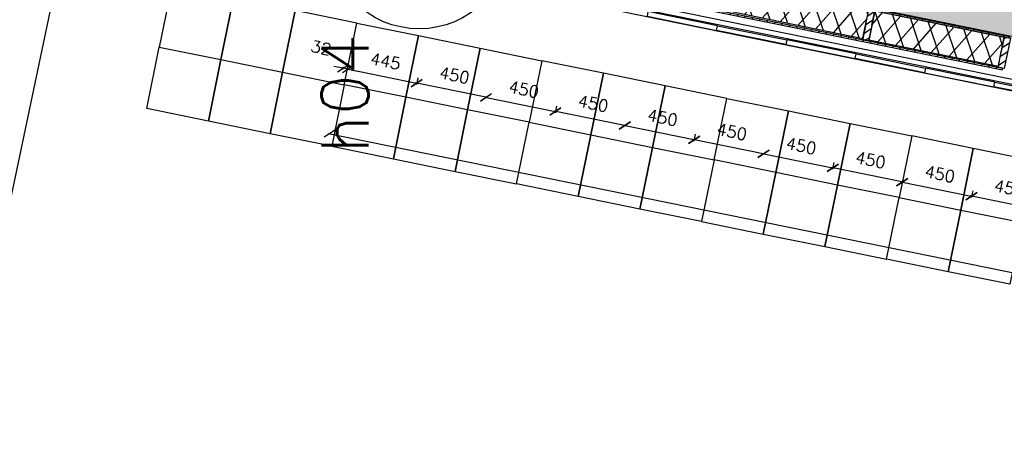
# Model space of a CAD drawing. Extents: x 7198 to 172353, y -998 to 131648.
# Tile 4 of 66: x 12633 to 18893, y 20745 to 23403. Entities that reach past the tile are written whole.
import ezdxf

# ---------------------------------------------------------------- set-up
doc = ezdxf.new("R2010")
doc.units = 0
doc.header["$LTSCALE"] = 50
doc.header["$MEASUREMENT"] = 0
doc.header["$PDSIZE"] = -1
doc.layers.get('0').update_dxf_attribs({"linetype": 'CONTINUOUS'})
doc.layers.get('DEFPOINTS').update_dxf_attribs({"linetype": 'CONTINUOUS'})
for name, color, linetype in [('_DETAILNUMMERS', 4, 'CONTINUOUS'), ('_DETAILNUMMERSTEKST', 4, 'CONTINUOUS'), ('A--A21--_F-23-', 9, 'CONTINUOUS'), ('A--A21--_F12--', 7, 'CONTINUOUS'), ('A--A21--_F123-', 9, 'CONTINUOUS'), ('A--A25--_F-2--', 9, 'CONTINUOUS'), ('A--A42--_F-23-', 9, 'CONTINUOUS'), ('A--L02-A3-_LOGO', 3, 'CONTINUOUS'), ('A--L21--', 3, 'CONTINUOUS'), ('A--L21--_F-2--', 7, 'CONTINUOUS'), ('A--L21--_F12--', 7, 'CONTINUOUS'), ('A--L21A4_BUITENWAND', 4, 'CONTINUOUS'), ('A--L22A1_BINNENWAND', 1, 'CONTINUOUS'), ('A--L22A2_BINNENWAND', 2, 'CONTINUOUS'), ('A--L25--', 7, 'CONTINUOUS'), ('A--L25--_F-23-', 7, 'CONTINUOUS'), ('A--L27A1_DAKEN', 1, 'CONTINUOUS'), ('A--L42--', 7, 'CONTINUOUS'), ('A--L42--_F-23-', 7, 'CONTINUOUS'), ('A--M$1A-_F123-', 1, 'CONTINUOUS'), ('X--LR---_CP', 7, 'CONTINUOUS')]:
    doc.layers.add(name, color=color, linetype=linetype)
doc.layers.add('bruto vloeroppervlak', color=3, linetype='CONTINUOUS', plot=False)
doc.styles.add('ALFA-0_25', font='ROMANS')
doc.styles.add('HIEMSTRA', font='romans.shx')
doc.dimstyles.get("Standard").update_dxf_attribs({"dimscale": 40, "dimtxt": 2.5, "dimasz": 2, "dimexe": 0.3, "dimexo": 0.3, "dimgap": 2, "dimtad": 1, "dimdec": 0, "dimzin": 0, "dimdsep": 46, "dimtxsty": 'HIEMSTRA', "dimblk1": 'OBLIQUE', "dimblk2": 'OBLIQUE', "dimsah": 1, "dimcen": -0.09, "dimdle": 0.3, "dimse1": 1, "dimclrd": 2, "dimclre": 2, "dimclrt": 3, "dimadec": 0, "dimazin": 0, "dimtfac": 1, "dimtdec": 4, "dimtofl": 0, "dimtmove": 2, "dimatfit": 3, "dimldrblk": 'OBLIQUE', "dimfxl": 1, "dimtvp": 625, "dimtolj": 1, "dimtzin": 0, "dimarcsym": 0})

# ---------------------------------------------------------------- blocks, each defined once
blk = doc.blocks.new('*U777')
at = {"layer": 'A--A21--_F123-', "linetype": 'Continuous'}
blk.add_hatch(color=256, dxfattribs=at).paths.add_polyline_path([(0, 0), (25, 122.5), (5541.7, -1001.3), (5516.7, -1123.8), (5491.8, -1246.2), (-25, -122.5)])
at = {"layer": 'A--A21--_F12--', "color": 8}
for points in [[(0, 0), (25, 122.5), (5516.7, -1123.8), (5541.7, -1001.3)], [(5516.7, -1123.8), (5491.8, -1246.2), (0, 0), (-25, -122.5)]]:
    blk.add_solid(points, dxfattribs=at)
at = {"layer": 'A--L21--_F12--', "color": 3, "linetype": 'Continuous'}
for points in [[(0, 0), (25, 122.5), (5541.7, -1001.3), (5516.7, -1123.8)], [(0, 0), (-25, -122.5), (5491.8, -1246.2), (5516.7, -1123.8)]]:
    blk.add_lwpolyline(points, dxfattribs=at)
blk = doc.blocks.new('_OBLIQUE')
at = {"color": 0, "linetype": 'ByBlock'}
blk.add_line((-0.5, -0.5), (0.5, 0.5), dxfattribs=at)
blk = doc.blocks.new('*D280')
at = {"color": 1, "linetype": 'ByBlock', "transparency": 16777216}
for p, q in [((17810.2, 22494.5), (17801.3, 22450.9)), ((18252.9, 22368.1), (17794.3, 22461.5))]:
    blk.add_line(p, q, dxfattribs=at)
at = {"layer": 'DEFPOINTS', "color": 0, "linetype": 'ByBlock', "transparency": 16777216}
for p in [(17812, 22503.3), (17803.1, 22459.7), (18253, 22413.5)]:
    blk.add_point(p, dxfattribs=at)
at = {"color": 1, "linetype": 'ByBlock', "transparency": 16777216, "xscale": 60, "yscale": 60, "zscale": 60}
for p, rotation in [((17803.1, 22459.7), 168.4900000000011), ((18244.1, 22369.9), 348.4900000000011)]:
    blk.add_blockref('_OBLIQUE', p, dxfattribs=dict(at, rotation=rotation))
at = {"color": 2, "linetype": 'ByBlock', "transparency": 16777216, "insert": (18043.1, 22510.3), "char_height": 75, "attachment_point": 5, "rotation": 348.49, "style": 'HIEMSTRA'}
blk.add_mtext('\\A1;450', dxfattribs=at)
blk = doc.blocks.new('*D281')
at = {"color": 1, "linetype": 'ByBlock', "transparency": 16777216}
for p, q in [((17353.4, 22551.3), (17812, 22457.9)), ((17810.2, 22494.5), (17801.3, 22450.9))]:
    blk.add_line(p, q, dxfattribs=at)
at = {"layer": 'DEFPOINTS', "color": 0, "linetype": 'ByBlock', "transparency": 16777216}
for p in [(17371.1, 22593.1), (17812, 22503.3), (17803.1, 22459.7)]:
    blk.add_point(p, dxfattribs=at)
at = {"color": 1, "linetype": 'ByBlock', "transparency": 16777216, "xscale": 60, "yscale": 60, "zscale": 60}
for p, rotation in [((17362.2, 22549.5), 168.4825806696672), ((17803.1, 22459.7), 348.4825806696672)]:
    blk.add_blockref('_OBLIQUE', p, dxfattribs=dict(at, rotation=rotation))
at = {"color": 2, "linetype": 'ByBlock', "transparency": 16777216, "insert": (17602.1, 22600.2), "char_height": 75, "attachment_point": 5, "rotation": 348.48258, "style": 'HIEMSTRA'}
blk.add_mtext('\\A1;450', dxfattribs=at)
blk = doc.blocks.new('*D284')
at = {"color": 1, "linetype": 'ByBlock', "transparency": 16777216}
for p, q in [((18235.3, 22371.7), (18693.9, 22278.3)), ((18692.1, 22314.8), (18683.2, 22271.2))]:
    blk.add_line(p, q, dxfattribs=at)
at = {"layer": 'DEFPOINTS', "color": 0, "linetype": 'ByBlock', "transparency": 16777216}
for p in [(18253, 22413.5), (18693.9, 22323.6), (18685, 22280.1)]:
    blk.add_point(p, dxfattribs=at)
at = {"color": 1, "linetype": 'ByBlock', "transparency": 16777216, "xscale": 60, "yscale": 60, "zscale": 60}
for p, rotation in [((18244.1, 22369.9), 168.4825806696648), ((18685, 22280.1), 348.4825806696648)]:
    blk.add_blockref('_OBLIQUE', p, dxfattribs=dict(at, rotation=rotation))
at = {"color": 2, "linetype": 'ByBlock', "transparency": 16777216, "insert": (18484, 22420.5), "char_height": 75, "attachment_point": 5, "rotation": 348.48258, "style": 'HIEMSTRA'}
blk.add_mtext('\\A1;450', dxfattribs=at)
blk = doc.blocks.new('*D285')
at = {"color": 1, "linetype": 'ByBlock', "transparency": 16777216}
for p, q in [((18692.1, 22314.8), (18683.2, 22271.2)), ((19134.8, 22188.5), (18676.2, 22281.8))]:
    blk.add_line(p, q, dxfattribs=at)
at = {"layer": 'DEFPOINTS', "color": 0, "linetype": 'ByBlock', "transparency": 16777216}
for p in [(18693.9, 22323.6), (18685, 22280.1), (19134.9, 22233.8)]:
    blk.add_point(p, dxfattribs=at)
at = {"color": 1, "linetype": 'ByBlock', "transparency": 16777216, "xscale": 60, "yscale": 60, "zscale": 60}
for p, rotation in [((18685, 22280.1), 168.4899999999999), ((19126, 22190.3), 348.4899999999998)]:
    blk.add_blockref('_OBLIQUE', p, dxfattribs=dict(at, rotation=rotation))
at = {"color": 2, "linetype": 'ByBlock', "transparency": 16777216, "insert": (18925, 22330.7), "char_height": 75, "attachment_point": 5, "rotation": 348.49, "style": 'HIEMSTRA'}
blk.add_mtext('\\A1;450', dxfattribs=at)
blk = doc.blocks.new('NH40_196')
at = {"layer": 'A--A25--_F-2--'}
h = blk.add_hatch(dxfattribs=at)
h.set_pattern_fill('ALFALINE', color=256, scale=40, style=0, pattern_type=2)
h.set_pattern_definition([(45, (-6, 0), (-28.284, 28.284), [])])
h.paths.add_polyline_path([(0, 0), (0, 196), (40, 196), (40, 0)])
at = {"layer": 'A--L25--_F-23-', "color": 2, "linetype": 'Continuous'}
blk.add_lwpolyline([(0, 0), (0, 196), (40, 196), (40, 0)], close=True, dxfattribs=at)
at = {"layer": 'X--LR---_CP'}
for p in [(0, 0), (0, 0), (40, 0)]:
    blk.add_point(p, dxfattribs=at)
blk = doc.blocks.new('*U703')
at = {"layer": 'A--A42--_F-23-', "linetype": 'Continuous'}
h = blk.add_hatch(dxfattribs=at)
h.set_pattern_fill('ALFALINE', color=256, scale=40, style=0)
h.set_pattern_definition([(45, (-15384.22, -23802.43), (-28.28427, 28.28427), [])])
h.paths.add_polyline_path([(0, 0), (1, 4.9), (3499.4, -708), (3498.4, -712.9), (3497.4, -717.8), (-1, -4.9)])
at = {"layer": 'A--L42--_F-23-', "color": 2, "linetype": 'Continuous'}
for points in [[(0, 0), (-1, -4.9), (3497.4, -717.8), (3498.4, -712.9)], [(0, 0), (1, 4.9), (3499.4, -708), (3498.4, -712.9)]]:
    blk.add_lwpolyline(points, dxfattribs=at)
blk = doc.blocks.new('*U702')
at = {"layer": 'A--A42--_F-23-', "linetype": 'Continuous'}
h = blk.add_hatch(dxfattribs=at)
h.set_pattern_fill('ALFALINE', color=256, scale=40, style=0)
h.set_pattern_definition([(45, (-15405.894, -24008.19), (-28.28427, 28.28427), [])])
h.paths.add_polyline_path([(0, 0), (1, 4.9), (3518.7, -711.8), (3517.7, -716.7), (3516.7, -721.6), (-1, -4.9)])
at = {"layer": 'A--L42--_F-23-', "color": 2, "linetype": 'Continuous'}
for points in [[(0, 0), (-1, -4.9), (3516.7, -721.6), (3517.7, -716.7)], [(0, 0), (1, 4.9), (3518.7, -711.8), (3517.7, -716.7)]]:
    blk.add_lwpolyline(points, dxfattribs=at)
blk = doc.blocks.new('*U701')
at = {"layer": 'A--A21--_F-23-', "linetype": 'Continuous'}
h = blk.add_hatch(dxfattribs=at)
h.set_pattern_fill('ALFAISO', color=256, scale=100, angle=168.48249, style=0)
h.set_pattern_definition([(228.482, (9.98, 48.99), (74.875, -66.285), []), (288.482, (9.98, 48.99), (94.842, 31.701), [])])
h.paths.add_polyline_path([(0, 0), (-19, -93.1), (-842.1, 74.6), (-823.1, 167.7), (-804.1, 260.8), (19, 93.1)])
at = {"layer": 'A--L21--_F-2--', "color": 2, "linetype": 'Continuous'}
for points in [[(0, 0), (19, 93.1), (-804.1, 260.8), (-823.1, 167.7)], [(0, 0), (-19, -93.1), (-842.1, 74.6), (-823.1, 167.7)]]:
    blk.add_lwpolyline(points, dxfattribs=at)
blk = doc.blocks.new('*U699')
at = {"layer": 'A--A21--_F-23-', "linetype": 'Continuous'}
h = blk.add_hatch(dxfattribs=at)
h.set_pattern_fill('ALFAISO', color=256, scale=100, angle=348.48255, style=0)
h.set_pattern_definition([(48.483, (-9.98, -48.99), (-74.875, 66.285), []), (108.483, (-9.98, -48.99), (-94.842, -31.702), [])])
h.paths.add_polyline_path([(0, 0), (19, 93.1), (842, -74.6), (823.1, -167.7), (804.1, -260.8), (-19, -93.1)])
at = {"layer": 'A--L21--_F-2--', "color": 2, "linetype": 'Continuous'}
for points in [[(0, 0), (19, 93.1), (842, -74.6), (823.1, -167.7)], [(0, 0), (-19, -93.1), (804.1, -260.8), (823.1, -167.7)]]:
    blk.add_lwpolyline(points, dxfattribs=at)
blk = doc.blocks.new('*D286')
at = {"color": 1, "linetype": 'ByBlock', "transparency": 16777216}
for p, q in [((16471.5, 22731), (16930.1, 22637.5)), ((16928.3, 22674.1), (16919.5, 22630.5))]:
    blk.add_line(p, q, dxfattribs=at)
at = {"layer": 'DEFPOINTS', "color": 0, "linetype": 'ByBlock', "transparency": 16777216}
for p in [(16489.2, 22772.8), (16930.1, 22682.9), (16921.3, 22639.3)]:
    blk.add_point(p, dxfattribs=at)
at = {"color": 1, "linetype": 'ByBlock', "transparency": 16777216, "xscale": 60, "yscale": 60, "zscale": 60}
for p, rotation in [((16480.3, 22729.2), 168.4825806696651), ((16921.3, 22639.3), 348.4825806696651)]:
    blk.add_blockref('_OBLIQUE', p, dxfattribs=dict(at, rotation=rotation))
at = {"color": 2, "linetype": 'ByBlock', "transparency": 16777216, "insert": (16720.3, 22779.8), "char_height": 75, "attachment_point": 5, "rotation": 348.48258, "style": 'HIEMSTRA'}
blk.add_mtext('\\A1;450', dxfattribs=at)
blk = doc.blocks.new('*D287')
at = {"color": 1, "linetype": 'ByBlock', "transparency": 16777216}
for p, q in [((16928.3, 22674.1), (16919.5, 22630.5)), ((17371, 22547.7), (16912.4, 22641.1))]:
    blk.add_line(p, q, dxfattribs=at)
at = {"layer": 'DEFPOINTS', "color": 0, "linetype": 'ByBlock', "transparency": 16777216}
for p in [(16930.1, 22682.9), (16921.3, 22639.3), (17371.1, 22593.1)]:
    blk.add_point(p, dxfattribs=at)
at = {"color": 1, "linetype": 'ByBlock', "transparency": 16777216, "xscale": 60, "yscale": 60, "zscale": 60}
for p, rotation in [((16921.3, 22639.3), 168.4899999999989), ((17362.2, 22549.5), 348.489999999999)]:
    blk.add_blockref('_OBLIQUE', p, dxfattribs=dict(at, rotation=rotation))
at = {"color": 2, "linetype": 'ByBlock', "transparency": 16777216, "insert": (17161.2, 22690), "char_height": 75, "attachment_point": 5, "rotation": 348.49, "style": 'HIEMSTRA'}
blk.add_mtext('\\A1;450', dxfattribs=at)
blk = doc.blocks.new('*D288')
at = {"color": 1, "linetype": 'ByBlock', "transparency": 16777216}
for p, q in [((14712.5, 23089.3), (15166.3, 22996.8)), ((15164.6, 23033.4), (15155.7, 22989.8))]:
    blk.add_line(p, q, dxfattribs=at)
at = {"layer": 'DEFPOINTS', "color": 0, "linetype": 'ByBlock', "transparency": 16777216}
for p in [(14730.2, 23131.1), (15166.4, 23042.2), (15157.5, 22998.6)]:
    blk.add_point(p, dxfattribs=at)
at = {"color": 1, "linetype": 'ByBlock', "transparency": 16777216, "xscale": 60, "yscale": 60, "zscale": 60}
for p, rotation in [((14721.3, 23087.5), 168.4822311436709), ((15157.5, 22998.6), 348.4822311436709)]:
    blk.add_blockref('_OBLIQUE', p, dxfattribs=dict(at, rotation=rotation))
at = {"color": 2, "linetype": 'ByBlock', "transparency": 16777216, "insert": (14958.9, 23138.6), "char_height": 75, "attachment_point": 5, "rotation": 348.48223, "style": 'HIEMSTRA'}
blk.add_mtext('\\A1;445', dxfattribs=at)
blk = doc.blocks.new('*D289')
at = {"color": 1, "linetype": 'ByBlock', "transparency": 16777216}
for p, q in [((15607.2, 22907), (15148.7, 23000.4)), ((15164.6, 23033.4), (15155.7, 22989.8))]:
    blk.add_line(p, q, dxfattribs=at)
at = {"layer": 'DEFPOINTS', "color": 0, "linetype": 'ByBlock', "transparency": 16777216}
for p in [(15166.3, 23042.2), (15157.5, 22998.6), (15607.3, 22952.4)]:
    blk.add_point(p, dxfattribs=at)
at = {"color": 1, "linetype": 'ByBlock', "transparency": 16777216, "xscale": 60, "yscale": 60, "zscale": 60}
for p, rotation in [((15157.5, 22998.6), 168.4900000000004), ((15598.4, 22908.8), 348.4900000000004)]:
    blk.add_blockref('_OBLIQUE', p, dxfattribs=dict(at, rotation=rotation))
at = {"color": 2, "linetype": 'ByBlock', "transparency": 16777216, "insert": (15397.4, 23049.3), "char_height": 75, "attachment_point": 5, "rotation": 348.49, "style": 'HIEMSTRA'}
blk.add_mtext('\\A1;450', dxfattribs=at)
blk = doc.blocks.new('*D290')
at = {"color": 1, "linetype": 'ByBlock', "transparency": 16777216}
for p, q in [((16046.4, 22853.7), (16037.6, 22810.2)), ((16489.1, 22727.4), (16030.5, 22820.8))]:
    blk.add_line(p, q, dxfattribs=at)
at = {"layer": 'DEFPOINTS', "color": 0, "linetype": 'ByBlock', "transparency": 16777216}
for p in [(16048.2, 22862.6), (16039.4, 22819), (16489.2, 22772.8)]:
    blk.add_point(p, dxfattribs=at)
at = {"color": 1, "linetype": 'ByBlock', "transparency": 16777216, "xscale": 60, "yscale": 60, "zscale": 60}
for p, rotation in [((16039.4, 22819), 168.4900000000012), ((16480.3, 22729.2), 348.4900000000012)]:
    blk.add_blockref('_OBLIQUE', p, dxfattribs=dict(at, rotation=rotation))
at = {"color": 2, "linetype": 'ByBlock', "transparency": 16777216, "insert": (16279.3, 22869.6), "char_height": 75, "attachment_point": 5, "rotation": 348.49, "style": 'HIEMSTRA'}
blk.add_mtext('\\A1;450', dxfattribs=at)
blk = doc.blocks.new('*D291')
at = {"color": 1, "linetype": 'ByBlock', "transparency": 16777216}
for p, q in [((15589.6, 22910.6), (16048.2, 22817.2)), ((16046.4, 22853.7), (16037.6, 22810.2))]:
    blk.add_line(p, q, dxfattribs=at)
at = {"layer": 'DEFPOINTS', "color": 0, "linetype": 'ByBlock', "transparency": 16777216}
for p in [(15607.3, 22952.4), (16048.2, 22862.6), (16039.4, 22819)]:
    blk.add_point(p, dxfattribs=at)
at = {"color": 1, "linetype": 'ByBlock', "transparency": 16777216, "xscale": 60, "yscale": 60, "zscale": 60}
for p, rotation in [((15598.4, 22908.8), 168.4825806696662), ((16039.4, 22819), 348.4825806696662)]:
    blk.add_blockref('_OBLIQUE', p, dxfattribs=dict(at, rotation=rotation))
at = {"color": 2, "linetype": 'ByBlock', "transparency": 16777216, "insert": (15838.4, 22959.4), "char_height": 75, "attachment_point": 5, "rotation": 348.48258, "style": 'HIEMSTRA'}
blk.add_mtext('\\A1;450', dxfattribs=at)
blk = doc.blocks.new('*D372')
at = {"color": 1, "linetype": 'ByBlock', "transparency": 16777216}
for p, q in [((14690, 23093.9), (14631.2, 23105.9)), ((14688.3, 23086), (14691.8, 23102.7)), ((14721.3, 23087.5), (14690, 23093.9)), ((14721.3, 23087.5), (14780.1, 23075.5))]:
    blk.add_line(p, q, dxfattribs=at)
at = {"layer": 'DEFPOINTS', "color": 0, "linetype": 'ByBlock', "transparency": 16777216}
for p in [(14686.5, 23077.2), (14690, 23093.9), (14717.9, 23070.8)]:
    blk.add_point(p, dxfattribs=at)
at = {"color": 1, "linetype": 'ByBlock', "transparency": 16777216, "xscale": 60, "yscale": 60, "zscale": 60}
for p, rotation in [((14690, 23093.9), 348.4773644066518), ((14721.3, 23087.5), 168.4773644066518)]:
    blk.add_blockref('_OBLIQUE', p, dxfattribs=dict(at, rotation=rotation))
at = {"color": 2, "linetype": 'ByBlock', "transparency": 16777216, "insert": (14549.4, 23224.5), "char_height": 75, "attachment_point": 5, "rotation": 348.47736, "style": 'HIEMSTRA'}
blk.add_mtext('\\A1;32', dxfattribs=at)
blk = doc.blocks.new('*D373')
at = {"color": 1, "linetype": 'ByBlock', "transparency": 16777216}
for p, q in [((14596.4, 22679.6), (23935.9, 20778.6)), ((23928.8, 20788.6), (23928.9, 20789.2))]:
    blk.add_line(p, q, dxfattribs=at)
at = {"layer": 'DEFPOINTS', "color": 0, "linetype": 'ByBlock', "transparency": 16777216}
for p in [(14605.1, 22677.1), (23927, 20779.7), (23927.1, 20780.4)]:
    blk.add_point(p, dxfattribs=at)
at = {"color": 1, "linetype": 'ByBlock', "transparency": 16777216, "xscale": 60, "yscale": 60, "zscale": 60}
for p, rotation in [((14605.3, 22677.8), 168.4952162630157), ((23927.1, 20780.4), 348.4952162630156)]:
    blk.add_blockref('_OBLIQUE', p, dxfattribs=dict(at, rotation=rotation))
at = {"color": 2, "linetype": 'ByBlock', "transparency": 16777216, "insert": (19285.6, 21824.6), "char_height": 75, "attachment_point": 5, "rotation": 348.49522, "style": 'HIEMSTRA'}
blk.add_mtext('\\A1;9513', dxfattribs=at)
blk = doc.blocks.new('A$C6C660DB7')
at = {"layer": 'A--L21A4_BUITENWAND', "linetype": 'Continuous'}
blk.add_line((10687.5, 32750.7), (697.1, -14665.3), dxfattribs=at)

msp = doc.modelspace()

# ---------------------------------------------------------------- linework, layer by layer
at = {"layer": '_DETAILNUMMERS'}
msp.add_circle((15172.7, 23925.1), 580.4, dxfattribs=at)
at = {"layer": 'A--L21--'}
for points in [[(16622, 23424.7), (17062.9, 23334.9), (17068.9, 23364.3), (16627.9, 23454.1)], [(17503.8, 23245.1), (17062.9, 23334.9), (17068.9, 23364.3), (17509.8, 23274.5)], [(17503.8, 23245.1), (17944.8, 23155.3), (17950.8, 23184.7), (17509.8, 23274.5)], [(18385.7, 23065.5), (17944.8, 23155.3), (17950.8, 23184.7), (18391.7, 23094.9)], [(18385.7, 23065.5), (18826.7, 22975.7), (18832.7, 23005.1), (18391.7, 23094.9)], [(19267.6, 22885.9), (18826.7, 22975.7), (18832.7, 23005.1), (19273.6, 22915.3)]]:
    msp.add_lwpolyline(points, close=True, dxfattribs=at)
at = {"layer": 'A--L22A1_BINNENWAND'}
for points in [[(13600.8, 23620.8), (13521, 23228.8), (13913, 23149), (13992.8, 23541)], [(13992.8, 23541), (13913, 23149), (14304.9, 23069.2), (14384.7, 23461.2)], [(14696.9, 22989.4), (14776.7, 23381.3), (14384.7, 23461.2), (14304.9, 23069.2)], [(14696.9, 22989.4), (14776.7, 23381.3), (15168.7, 23301.5), (15088.8, 22909.6)], [(15088.8, 22909.6), (15168.7, 23301.5), (15560.6, 23221.7), (15480.8, 22829.7)], [(13441.2, 22836.9), (13521, 23228.8), (13913, 23149), (13833.2, 22757.1)], [(15952.6, 23141.9), (15872.7, 22749.9), (15480.8, 22829.7), (15560.6, 23221.7)], [(13833.2, 22757.1), (13913, 23149), (14304.9, 23069.2), (14225.1, 22677.2)], [(15952.6, 23141.9), (15872.7, 22749.9), (16264.7, 22670.1), (16344.5, 23062.1)], [(14696.9, 22989.4), (14617.1, 22597.4), (14225.1, 22677.2), (14304.9, 23069.2)], [(16344.5, 23062.1), (16264.7, 22670.1), (16656.7, 22590.3), (16736.5, 22982.3)], [(14696.9, 22989.4), (14617.1, 22597.4), (15009, 22517.6), (15088.8, 22909.6)], [(17048.6, 22510.5), (17128.4, 22902.4), (16736.5, 22982.3), (16656.7, 22590.3)], [(15088.8, 22909.6), (15009, 22517.6), (15401, 22437.8), (15480.8, 22829.7)], [(17048.6, 22510.5), (17128.4, 22902.4), (17520.4, 22822.6), (17440.6, 22430.7)], [(15792.9, 22358), (15872.7, 22749.9), (15480.8, 22829.7), (15401, 22437.8)], [(17440.6, 22430.7), (17520.4, 22822.6), (17912.3, 22742.8), (17832.5, 22350.9)], [(15792.9, 22358), (15872.7, 22749.9), (16264.7, 22670.1), (16184.9, 22278.2)], [(18304.3, 22663), (18224.5, 22271), (17832.5, 22350.9), (17912.3, 22742.8)], [(16184.9, 22278.2), (16264.7, 22670.1), (16656.7, 22590.3), (16576.8, 22198.3)], [(18304.3, 22663), (18224.5, 22271), (18616.4, 22191.2), (18696.3, 22583.2)], [(17048.6, 22510.5), (16968.8, 22118.5), (16576.8, 22198.3), (16656.7, 22590.3)], [(18696.3, 22583.2), (18616.4, 22191.2), (19008.4, 22111.4), (19088.2, 22503.4)], [(17048.6, 22510.5), (16968.8, 22118.5), (17360.8, 22038.7), (17440.6, 22430.7)], [(17440.6, 22430.7), (17360.8, 22038.7), (17752.7, 21958.9), (17832.5, 22350.9)], [(18144.7, 21879.1), (18224.5, 22271), (17832.5, 22350.9), (17752.7, 21958.9)], [(18144.7, 21879.1), (18224.5, 22271), (18616.4, 22191.2), (18536.6, 21799.3)], [(18536.6, 21799.3), (18616.4, 22191.2), (19008.4, 22111.4), (18928.6, 21719.5)]]:
    msp.add_lwpolyline(points, close=True, dxfattribs=at)
at = {"layer": 'A--L22A2_BINNENWAND', "color": 2, "linetype": 'Continuous'}
for p, q in [((14879, 23820.2), (21006.1, 22572.5)), ((14916.7, 23845.1), (21012.4, 22603.8))]:
    msp.add_line(p, q, dxfattribs=at)
at = {"layer": 'A--L27A1_DAKEN'}
msp.add_lwpolyline([(18399.5, 21766.3, 0, 0, 0), (17978.9, 19708.1, 0, 200, 0), (18038.8, 20002, 0, 0, 0)], format="xyseb", dxfattribs=at)
at = {"layer": 'bruto vloeroppervlak'}
msp.add_lwpolyline([(21750, 57752), (14838.9, 23824.8), (14867, 23782.3), (24118, 21897.9), (24160.5, 21926), (24759.7, 24871), (30045.6, 23798.1), (31760.9, 32206), (31771.4, 32146), (44082, 32146)], dxfattribs=at)

# ---------------------------------------------------------------- block references
at = {"layer": 'A--L02-A3-_LOGO'}
msp.add_blockref('A$C6C660DB7', (7074.3, 14132.7), dxfattribs=at)
at = {"layer": 'A--L21--'}
msp.add_blockref('*U777', (15261.4, 24175.6), dxfattribs=at)
at = {"layer": 'A--L21--', "linetype": 'Continuous'}
for name, p in [('*U701', (18012, 23375.2)), ('*U699', (18051.2, 23367.2))]:
    msp.add_blockref(name, p, dxfattribs=at)
at = {"layer": 'A--L25--', "rotation": 168.4825806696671}
for p in [(18070.1, 23460.3), (18932.4, 23284.6)]:
    msp.add_blockref('NH40_196', p, dxfattribs=at)
at = {"layer": 'A--L42--'}
for name, p in [('*U702', (15405.9, 24008.2)), ('*U703', (15384.2, 23802.4))]:
    msp.add_blockref(name, p, dxfattribs=at)

# ---------------------------------------------------------------- texts
at = {"layer": '_DETAILNUMMERSTEKST', "style": 'ALFA-0_25'}
msp.add_text('h04', height=300, rotation=90, dxfattribs=at).set_placement((14851.4, 22552.3))

# ---------------------------------------------------------------- dimensions: what is measured, and where the dimension line sits
at = {"layer": 'A--M$1A-_F123-', "linetype": 'Continuous'}
dim = msp.add_linear_dim(base=(14690, 23093.9), p1=(14717.9, 23070.8), p2=(14686.5, 23077.2), angle=168.47736, dimstyle='Standard', override={"dimscale": 30, "dimclrd": 1, "dimclre": 1, "dimclrt": 2}, dxfattribs=at)
dim.commit()
dim.dimension.update_dxf_attribs({"geometry": '*D372', "text_midpoint": (14549.4, 23224.5), "dimtype": 161})
for p1, p2, distance, picture, middle in [((14730.2, 23131.1), (15166.4, 23042.2), -44.5, '*D288', (14958.9, 23138.6)), ((15607.3, 22952.4), (15166.3, 23042.2), 44.5, '*D289', (15397.4, 23049.3)), ((15607.3, 22952.4), (16048.2, 22862.6), -44.5, '*D291', (15838.4, 22959.4)), ((16489.2, 22772.8), (16048.2, 22862.6), 44.5, '*D290', (16279.3, 22869.6)), ((16489.2, 22772.8), (16930.1, 22682.9), -44.5, '*D286', (16720.3, 22779.8)), ((17371.1, 22593.1), (16930.1, 22682.9), 44.5, '*D287', (17161.2, 22690)), ((14605.1, 22677.1), (23927, 20779.7), 0.7, '*D373', (19285.6, 21824.6)), ((17371.1, 22593.1), (17812, 22503.3), -44.5, '*D281', (17602.1, 22600.2)), ((18253, 22413.5), (17812, 22503.3), 44.5, '*D280', (18043.1, 22510.3)), ((18253, 22413.5), (18693.9, 22323.6), -44.5, '*D284', (18484, 22420.5)), ((19134.9, 22233.8), (18693.9, 22323.6), 44.5, '*D285', (18925, 22330.7))]:
    dim = msp.add_aligned_dim(p1=p1, p2=p2, distance=distance, dimstyle='Standard', override={"dimscale": 30, "dimclrd": 1, "dimclre": 1, "dimclrt": 2}, dxfattribs=at)
    dim.commit()
    dim.dimension.update_dxf_attribs({"geometry": picture, "text_midpoint": middle})

doc.saveas('drawing.dxf')
